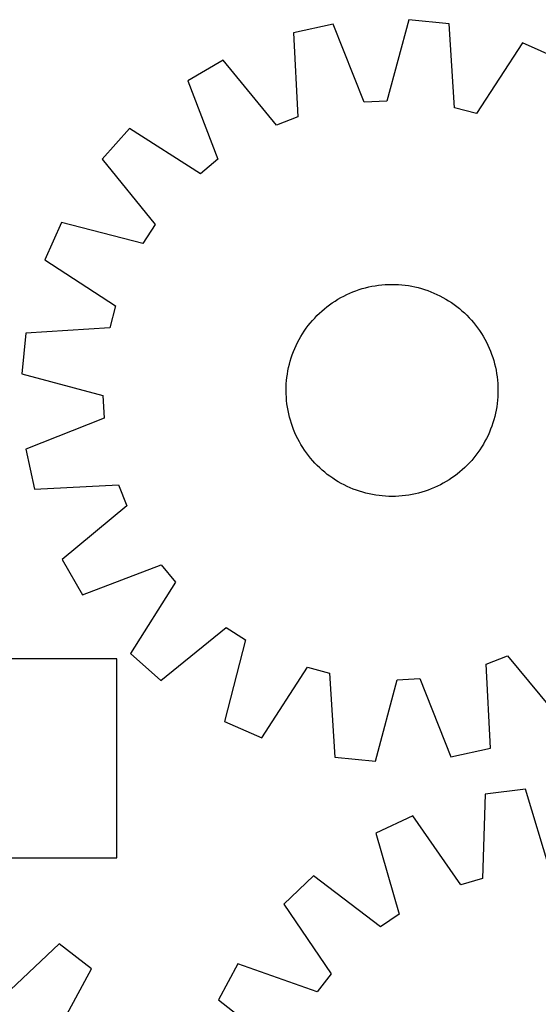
# Model space of a CAD drawing. Header units: millimetres. Extents: x 7 to 1493, y 7 to 2993.
# Tile 10 of 15: x 551 to 747, y 2611 to 2983. Entities that reach past the tile are written whole.
import ezdxf

# ---------------------------------------------------------------- set-up
doc = ezdxf.new("R2010")
doc.units = ezdxf.units.MM
doc.layers.add('CUT', color=7, linetype='CONTINUOUS', true_color=0x000000)

msp = doc.modelspace()

# ---------------------------------------------------------------- linework, layer by layer
at = {"layer": 'CUT'}
for p, q in [((698.240104, 2982.835677), (689.995188, 2952.160017)), ((713.549327, 2981.300021), (698.240104, 2982.835677)), ((669.747776, 2981.206858), (654.713296, 2977.936544)), ((681.434821, 2951.670647), (669.747776, 2981.206858)), ((715.537176, 2949.59792), (713.549327, 2981.300021)), ((654.713296, 2977.936544), (656.351215, 2946.214438)), ((741.150474, 2974.044507), (723.829793, 2947.418039)), ((755.235866, 2967.8532), (741.150474, 2974.044507)), ((628.118814, 2967.582831), (614.830756, 2959.826668)), ((648.361046, 2943.103721), (628.118814, 2967.582831)), ((614.830756, 2959.826668), (626.19118, 2930.163297)), ((689.995188, 2952.160017), (681.434821, 2951.670647)), ((723.829793, 2947.418039), (715.537176, 2949.59792)), ((656.351215, 2946.214438), (648.361046, 2943.103721)), ((592.737375, 2941.761554), (582.496467, 2930.278769)), ((619.553342, 2924.735731), (592.737375, 2941.761554)), ((582.496467, 2930.278769), (602.467357, 2905.577792)), ((626.19118, 2930.163297), (619.553342, 2924.735731)), ((567.066839, 2906.270595), (560.875533, 2892.185203)), ((597.831608, 2898.364665), (567.066839, 2906.270595)), ((602.467357, 2905.577792), (597.831608, 2898.364665)), ((560.875533, 2892.185203), (587.502, 2874.864522)), ((684.363849, 2882.252844), (685.601261, 2882.471519)), ((685.601261, 2882.471519), (686.844931, 2882.65122)), ((686.844931, 2882.65122), (688.093632, 2882.791766)), ((688.093632, 2882.791766), (689.346131, 2882.893021)), ((689.346131, 2882.893021), (690.601193, 2882.954884)), ((690.601193, 2882.954884), (691.857578, 2882.977294)), ((691.857578, 2882.977294), (693.114048, 2882.960229)), ((693.114048, 2882.960229), (694.369361, 2882.903705)), ((694.369361, 2882.903705), (695.62228, 2882.807779)), ((695.62228, 2882.807779), (696.871567, 2882.672545)), ((696.871567, 2882.672545), (698.11599, 2882.498137)), ((698.11599, 2882.498137), (699.354321, 2882.284727)), ((673.707272, 2878.57894), (674.834542, 2879.13416)), ((674.834542, 2879.13416), (675.978696, 2879.653698)), ((675.978696, 2879.653698), (677.138604, 2880.137041)), ((677.138604, 2880.137041), (678.313122, 2880.583711)), ((678.313122, 2880.583711), (679.50109, 2880.993269)), ((679.50109, 2880.993269), (680.701337, 2881.365309)), ((680.701337, 2881.365309), (681.912678, 2881.699465)), ((681.912678, 2881.699465), (683.133917, 2881.995407)), ((683.133917, 2881.995407), (684.363849, 2882.252844)), ((699.354321, 2882.284727), (700.585337, 2882.032525)), ((700.585337, 2882.032525), (701.807824, 2881.741781)), ((701.807824, 2881.741781), (703.020575, 2881.412781)), ((703.020575, 2881.412781), (704.222394, 2881.045849)), ((704.222394, 2881.045849), (705.412094, 2880.641349)), ((705.412094, 2880.641349), (706.588501, 2880.199679)), ((706.588501, 2880.199679), (707.750455, 2879.721274)), ((707.750455, 2879.721274), (708.896808, 2879.206609)), ((708.896808, 2879.206609), (710.02643, 2878.656189)), ((667.359204, 2874.531369), (668.36247, 2875.287984)), ((668.36247, 2875.287984), (669.389005, 2876.012712)), ((669.389005, 2876.012712), (670.437799, 2876.704838)), ((670.437799, 2876.704838), (671.507815, 2877.36368)), ((671.507815, 2877.36368), (672.597998, 2877.988586)), ((672.597998, 2877.988586), (673.707272, 2878.57894)), ((710.02643, 2878.656189), (711.138205, 2878.070558)), ((711.138205, 2878.070558), (712.231036, 2877.450295)), ((712.231036, 2877.450295), (713.303846, 2876.796011)), ((713.303846, 2876.796011), (714.355574, 2876.108353)), ((714.355574, 2876.108353), (715.385183, 2875.387998)), ((715.385183, 2875.387998), (716.391658, 2874.635658)), ((587.502, 2874.864522), (585.32212, 2866.571905)), ((663.598289, 2871.201433), (664.498814, 2872.077824)), ((664.498814, 2872.077824), (665.426423, 2872.925497)), ((665.426423, 2872.925497), (666.3802, 2873.743614)), ((666.3802, 2873.743614), (667.359204, 2874.531369)), ((716.391658, 2874.635658), (717.374004, 2873.852074)), ((717.374004, 2873.852074), (718.331253, 2873.038022)), ((718.331253, 2873.038022), (719.262459, 2872.194303)), ((719.262459, 2872.194303), (720.166704, 2871.32175)), ((720.166704, 2871.32175), (721.043095, 2870.421225)), ((660.284382, 2867.426387), (661.067965, 2868.408733)), ((661.067965, 2868.408733), (661.882018, 2869.365982)), ((661.882018, 2869.365982), (662.725737, 2870.297188)), ((662.725737, 2870.297188), (663.598289, 2871.201433)), ((721.043095, 2870.421225), (721.890768, 2869.493616)), ((721.890768, 2869.493616), (722.708885, 2868.539839)), ((722.708885, 2868.539839), (723.49664, 2867.560835)), ((553.620019, 2864.584056), (552.084362, 2849.274833)), ((585.32212, 2866.571905), (553.620019, 2864.584056)), ((657.469744, 2863.265765), (658.124028, 2864.338575)), ((658.124028, 2864.338575), (658.811687, 2865.390303)), ((658.811687, 2865.390303), (659.532042, 2866.419912)), ((659.532042, 2866.419912), (660.284382, 2867.426387)), ((723.49664, 2867.560835), (724.253255, 2866.55757)), ((724.253255, 2866.55757), (724.977983, 2865.531034)), ((724.977983, 2865.531034), (725.670109, 2864.482241)), ((725.670109, 2864.482241), (726.328951, 2863.412224)), ((655.713431, 2859.931537), (656.263851, 2861.061159)), ((656.263851, 2861.061159), (656.849481, 2862.172934)), ((656.849481, 2862.172934), (657.469744, 2863.265765)), ((726.328951, 2863.412224), (726.953857, 2862.322041)), ((726.953857, 2862.322041), (727.544211, 2861.212767)), ((727.544211, 2861.212767), (728.099431, 2860.085497)), ((654.278691, 2856.446823), (654.720361, 2857.62323)), ((654.720361, 2857.62323), (655.198765, 2858.785184)), ((655.198765, 2858.785184), (655.713431, 2859.931537)), ((728.099431, 2860.085497), (728.618969, 2858.941344)), ((728.618969, 2858.941344), (729.102312, 2857.781436)), ((729.102312, 2857.781436), (729.548982, 2856.606918)), ((729.548982, 2856.606918), (729.95854, 2855.418949)), ((652.887514, 2851.620066), (653.178259, 2852.842553)), ((653.178259, 2852.842553), (653.507259, 2854.055304)), ((653.507259, 2854.055304), (653.87419, 2855.257123)), ((653.87419, 2855.257123), (654.278691, 2856.446823)), ((729.95854, 2855.418949), (730.33058, 2854.218702)), ((730.33058, 2854.218702), (730.664736, 2853.007361)), ((730.664736, 2853.007361), (730.960678, 2851.786122)), ((552.084362, 2849.274833), (582.760022, 2841.029917)), ((652.247494, 2847.906296), (652.421902, 2849.150719)), ((652.421902, 2849.150719), (652.635312, 2850.38905)), ((652.635312, 2850.38905), (652.887514, 2851.620066)), ((730.960678, 2851.786122), (731.218115, 2850.55619)), ((731.218115, 2850.55619), (731.436791, 2849.318778)), ((731.436791, 2849.318778), (731.616491, 2848.075108)), ((651.959811, 2844.148777), (652.016334, 2845.40409)), ((652.016334, 2845.40409), (652.11226, 2846.657009)), ((652.11226, 2846.657009), (652.247494, 2847.906296)), ((731.616491, 2848.075108), (731.757037, 2846.826408)), ((731.757037, 2846.826408), (731.858292, 2845.573909)), ((731.858292, 2845.573909), (731.920155, 2844.318847)), ((651.942746, 2842.892307), (651.959811, 2844.148777)), ((651.965156, 2841.635922), (651.942746, 2842.892307)), ((652.027018, 2840.38086), (651.965156, 2841.635922)), ((731.9255, 2841.805992), (731.868976, 2840.550678)), ((731.920155, 2844.318847), (731.942565, 2843.062461)), ((731.942565, 2843.062461), (731.9255, 2841.805992)), ((582.760022, 2841.029917), (583.249392, 2832.46955)), ((652.128273, 2839.128361), (652.027018, 2840.38086)), ((652.26882, 2837.87966), (652.128273, 2839.128361)), ((731.637817, 2838.048472), (731.463409, 2836.804049)), ((731.77305, 2839.29776), (731.637817, 2838.048472)), ((731.868976, 2840.550678), (731.77305, 2839.29776)), ((652.44852, 2836.63599), (652.26882, 2837.87966)), ((652.667196, 2835.398578), (652.44852, 2836.63599)), ((652.924632, 2834.168646), (652.667196, 2835.398578)), ((730.997796, 2834.334703), (730.707052, 2833.112216)), ((731.249998, 2835.565719), (730.997796, 2834.334703)), ((731.463409, 2836.804049), (731.249998, 2835.565719)), ((583.249392, 2832.46955), (553.713182, 2820.782505)), ((653.220574, 2832.947407), (652.924632, 2834.168646)), ((653.554731, 2831.736066), (653.220574, 2832.947407)), ((653.926771, 2830.535819), (653.554731, 2831.736066)), ((654.336329, 2829.347851), (653.926771, 2830.535819)), ((730.01112, 2830.697646), (729.60662, 2829.507945)), ((730.378052, 2831.899464), (730.01112, 2830.697646)), ((730.707052, 2833.112216), (730.378052, 2831.899464)), ((654.782999, 2828.173333), (654.336329, 2829.347851)), ((655.266342, 2827.013425), (654.782999, 2828.173333)), ((655.785879, 2825.869271), (655.266342, 2827.013425)), ((728.686545, 2827.169584), (728.17188, 2826.023231)), ((729.16495, 2828.331538), (728.686545, 2827.169584)), ((729.60662, 2829.507945), (729.16495, 2828.331538)), ((656.341099, 2824.742001), (655.785879, 2825.869271)), ((656.931454, 2823.632727), (656.341099, 2824.742001)), ((657.55636, 2822.542544), (656.931454, 2823.632727)), ((727.035829, 2823.781835), (726.415566, 2822.689003)), ((727.62146, 2824.89361), (727.035829, 2823.781835)), ((728.17188, 2826.023231), (727.62146, 2824.89361)), ((553.713182, 2820.782505), (556.983496, 2805.748025)), ((658.215201, 2821.472528), (657.55636, 2822.542544)), ((658.907328, 2820.423734), (658.215201, 2821.472528)), ((659.632056, 2819.397198), (658.907328, 2820.423734)), ((660.388671, 2818.393933), (659.632056, 2819.397198)), ((724.353269, 2819.534856), (723.600929, 2818.528382)), ((725.073624, 2820.564466), (724.353269, 2819.534856)), ((725.761283, 2821.616194), (725.073624, 2820.564466)), ((726.415566, 2822.689003), (725.761283, 2821.616194)), ((661.176425, 2817.414929), (660.388671, 2818.393933)), ((661.994543, 2816.461152), (661.176425, 2817.414929)), ((662.842215, 2815.533543), (661.994543, 2816.461152)), ((721.159574, 2815.65758), (720.287021, 2814.753336)), ((722.003293, 2816.588787), (721.159574, 2815.65758)), ((722.817345, 2817.546035), (722.003293, 2816.588787)), ((723.600929, 2818.528382), (722.817345, 2817.546035)), ((663.718607, 2814.633018), (662.842215, 2815.533543)), ((664.622852, 2813.760466), (663.718607, 2814.633018)), ((665.554058, 2812.916747), (664.622852, 2813.760466)), ((666.511306, 2812.102694), (665.554058, 2812.916747)), ((667.493653, 2811.319111), (666.511306, 2812.102694)), ((717.50511, 2812.211154), (716.526106, 2811.4234)), ((718.458887, 2813.029272), (717.50511, 2812.211154)), ((719.386496, 2813.876944), (718.458887, 2813.029272)), ((720.287021, 2814.753336), (719.386496, 2813.876944)), ((668.500127, 2810.566771), (667.493653, 2811.319111)), ((669.529737, 2809.846416), (668.500127, 2810.566771)), ((670.581465, 2809.158757), (669.529737, 2809.846416)), ((671.654274, 2808.504473), (670.581465, 2809.158757)), ((672.747106, 2807.88421), (671.654274, 2808.504473)), ((712.377495, 2808.591089), (711.287312, 2807.966183)), ((713.447512, 2809.24993), (712.377495, 2808.591089)), ((714.496305, 2809.942057), (713.447512, 2809.24993)), ((715.522841, 2810.666785), (714.496305, 2809.942057)), ((716.526106, 2811.4234), (715.522841, 2810.666785)), ((556.983496, 2805.748025), (588.705601, 2807.385944)), ((588.705601, 2807.385944), (591.816319, 2799.395774)), ((673.858881, 2807.29858), (672.747106, 2807.88421)), ((674.988502, 2806.74816), (673.858881, 2807.29858)), ((676.134856, 2806.233494), (674.988502, 2806.74816)), ((677.296809, 2805.75509), (676.134856, 2806.233494)), ((678.473217, 2805.31342), (677.296809, 2805.75509)), ((679.662917, 2804.908919), (678.473217, 2805.31342)), ((680.864735, 2804.541988), (679.662917, 2804.908919)), ((682.077487, 2804.212988), (680.864735, 2804.541988)), ((703.183973, 2804.589459), (701.972633, 2804.255303)), ((704.38422, 2804.9615), (703.183973, 2804.589459)), ((705.572189, 2805.371057), (704.38422, 2804.9615)), ((706.746707, 2805.817728), (705.572189, 2805.371057)), ((707.906615, 2806.30107), (706.746707, 2805.817728)), ((709.050769, 2806.820608), (707.906615, 2806.30107)), ((710.178038, 2807.375828), (709.050769, 2806.820608)), ((711.287312, 2807.966183), (710.178038, 2807.375828)), ((683.299974, 2803.922243), (682.077487, 2804.212988)), ((684.53099, 2803.670041), (683.299974, 2803.922243)), ((685.769321, 2803.456631), (684.53099, 2803.670041)), ((687.013744, 2803.282223), (685.769321, 2803.456631)), ((688.263031, 2803.146989), (687.013744, 2803.282223)), ((689.515949, 2803.051063), (688.263031, 2803.146989)), ((690.771263, 2802.99454), (689.515949, 2803.051063)), ((692.027732, 2802.977475), (690.771263, 2802.99454)), ((693.284118, 2802.999885), (692.027732, 2802.977475)), ((694.53918, 2803.061747), (693.284118, 2802.999885)), ((695.791679, 2803.163002), (694.53918, 2803.061747)), ((697.04038, 2803.303549), (695.791679, 2803.163002)), ((698.284049, 2803.483249), (697.04038, 2803.303549)), ((699.521461, 2803.701925), (698.284049, 2803.483249)), ((700.751393, 2803.959361), (699.521461, 2803.701925)), ((701.972633, 2804.255303), (700.751393, 2803.959361)), ((591.816319, 2799.395774), (567.337209, 2779.153543)), ((567.337209, 2779.153543), (575.093372, 2765.865485)), ((575.093372, 2765.865485), (604.756742, 2777.225909)), ((604.756742, 2777.225909), (610.184308, 2770.588071)), ((610.184308, 2770.588071), (593.158485, 2743.772104)), ((604.64127, 2733.531196), (629.342248, 2753.502086)), ((629.342248, 2753.502086), (636.555375, 2748.866337)), ((636.555375, 2748.866337), (628.649444, 2718.101568)), ((588.039521, 2741.697788), (388.039521, 2741.697788)), ((588.039521, 2666.697788), (588.039521, 2741.697788)), ((593.158485, 2743.772104), (604.64127, 2733.531196)), ((727.534096, 2739.74033), (735.524265, 2742.851048)), ((735.524265, 2742.851048), (755.766496, 2718.371938)), ((642.734836, 2711.910262), (660.055517, 2738.536729)), ((660.055517, 2738.536729), (668.348134, 2736.356849)), ((729.172015, 2708.018225), (727.534096, 2739.74033)), ((668.348134, 2736.356849), (670.335984, 2704.654748)), ((693.890122, 2733.794751), (702.45049, 2734.284121)), ((702.45049, 2734.284121), (714.137535, 2704.747911)), ((685.645207, 2703.119091), (693.890122, 2733.794751)), ((628.649444, 2718.101568), (642.734836, 2711.910262)), ((714.137535, 2704.747911), (729.172015, 2708.018225)), ((670.335984, 2704.654748), (685.645207, 2703.119091)), ((727.126227, 2690.604376), (726.076265, 2658.857371)), ((742.383372, 2692.591856), (727.126227, 2690.604376)), ((751.531366, 2662.173294), (742.383372, 2692.591856)), ((699.75159, 2682.536224), (685.855348, 2675.931301)), ((717.851702, 2656.433338), (699.75159, 2682.536224)), ((685.855348, 2675.931301), (694.667139, 2645.413649)), ((288.039521, 2666.697788), (588.039521, 2666.697788)), ((662.313717, 2659.798805), (651.138639, 2649.222975)), ((687.594182, 2640.566727), (662.313717, 2659.798805)), ((726.076265, 2658.857371), (717.851702, 2656.433338)), ((651.138639, 2649.222975), (668.949624, 2622.921956)), ((694.667139, 2645.413649), (687.594182, 2640.566727)), ((566.241717, 2634.184132), (543.026035, 2612.504491)), ((578.424806, 2624.787171), (566.241717, 2634.184132)), ((633.734433, 2626.605295), (626.374414, 2613.093794)), ((663.720623, 2616.126596), (633.734433, 2626.605295)), ((563.352365, 2596.826551), (578.424806, 2624.787171)), ((668.949624, 2622.921956), (663.720623, 2616.126596)), ((626.374414, 2613.093794), (651.441128, 2593.583936))]:
    msp.add_line(p, q, dxfattribs=at)

doc.saveas('drawing.dxf')
